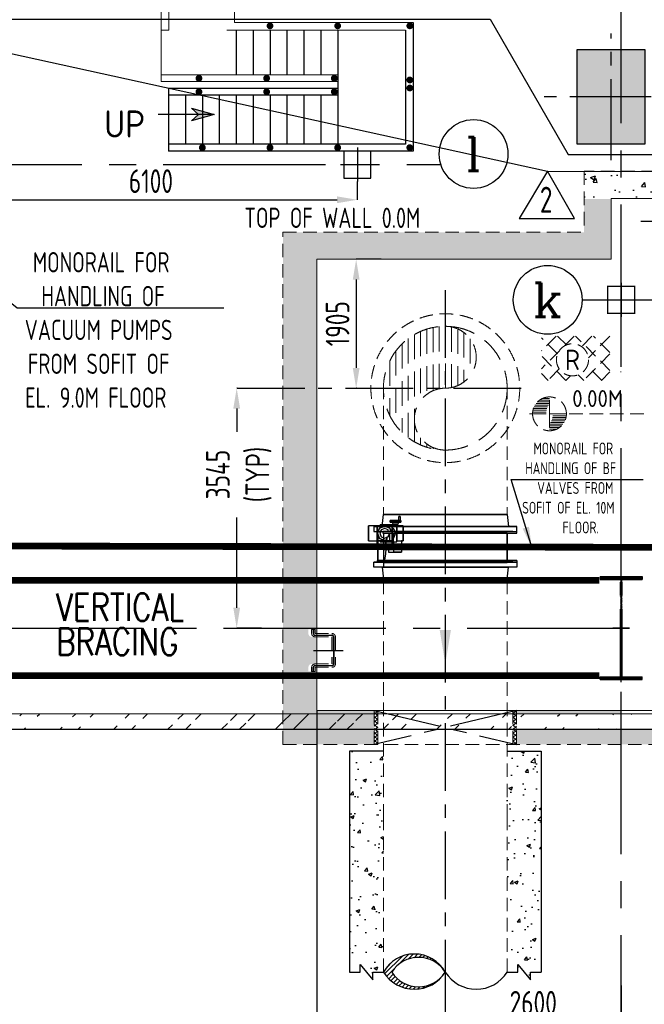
# Model space of a CAD drawing. Extents: x -7650383 to 4934791, y -114316 to 1826789.
# Tile 44 of 256: x 220501 to 229732, y 258396 to 272947. Entities that reach past the tile are written whole.
import ezdxf
from ezdxf.enums import TextEntityAlignment as Align

# ---------------------------------------------------------------- set-up
doc = ezdxf.new("R2010")
doc.units = 0
doc.header["$LTSCALE"] = 800
doc.header["$MEASUREMENT"] = 0
for name, pattern in [('0', [0]), ('CENTER', [2, 1.25, -0.25, 0.25, -0.25]), ('CENTER2', [1.125, 0.75, -0.125, 0.125, -0.125]), ('CONTINOUS', [0]), ('DASHDOT', [1, 0.5, -0.25, 0, -0.25]), ('HIDDEN', [0.375, 0.25, -0.125])]:
    doc.linetypes.add(name, pattern=pattern)
doc.layers.get('0').update_dxf_attribs({"linetype": 'CONTINUOUS'})
for name, color, linetype in [('Aux_col', 7, 'CONTINUOUS'), ('BLDG', 2, 'CONTINUOUS'), ('CENTER', 2, 'CENTER'), ('CL', 2, 'CENTER2'), ('COL', 1, 'CENTER'), ('CWPIPEI', 4, 'CONTINUOUS'), ('DIM', 4, 'CONTINUOUS'), ('EQUPT', 4, '0'), ('GRID', 8, 'CENTER'), ('HANGERS', 1, 'CONTINUOUS'), ('HATCH', 9, 'CONTINUOUS'), ('LOGO', 7, 'CONTINUOUS'), ('REV2', 2, 'CONTINUOUS'), ('STR', 2, 'CONTINUOUS'), ('T', 3, 'CONTINUOUS'), ('TEXT', 3, 'CONTINUOUS'), ('TGCOL', 2, 'CONTINUOUS'), ('THIN', 1, 'CONTINUOUS'), ('WALL', 6, 'CONTINUOUS')]:
    doc.layers.add(name, color=color, linetype=linetype)
doc.layers.add('EQP0', color=8, linetype='HIDDEN', lineweight=9)
doc.layers.add('steel', color=231, linetype='CONTINUOUS', lineweight=13)
doc.styles.add('ROMANC', font='romanc')
doc.styles.add('ROMANS', font='ISO9.shx', dxfattribs={"width": 0.8})
doc.styles.add('S1', font='SIMPLEX.SHX', dxfattribs={"height": 200})
doc.styles.add('S3', font='ROMANS1.SHX', dxfattribs={"width": 0.8})
doc.styles.get("Standard").update_dxf_attribs({"font": 'ISO9'})
doc.dimstyles.get("Standard").update_dxf_attribs({"dimtxt": 0.18, "dimasz": 0.18, "dimexe": 0.18, "dimexo": 0.0625, "dimgap": 0.09, "dimtad": 0, "dimtih": 1, "dimtoh": 1, "dimdec": 4, "dimzin": 0, "dimdsep": 46, "dimtxsty": 'Standard', "dimcen": 0.09, "dimadec": 0, "dimazin": 0, "dimtfac": 1, "dimtdec": 4, "dimtofl": 0, "dimtmove": 0, "dimatfit": 3, "dimfxl": 1, "dimtolj": 1, "dimtzin": 0, "dimarcsym": 0})
doc.dimstyles.new('STANDARD$0', dxfattribs={"dimtxt": 250, "dimasz": 200, "dimexe": 0, "dimexo": 0, "dimgap": 100, "dimtad": 1, "dimdec": 0, "dimzin": 0, "dimdsep": 46, "dimtxsty": 'S1', "dimcen": 0, "dimadec": 0, "dimazin": 0, "dimtfac": 1, "dimtdec": 0, "dimtmove": 2, "dimatfit": 3, "dimfxl": 1, "dimtolj": 1, "dimtzin": 0, "dimarcsym": 0})
pattern_1 = [(45, (322651.97, -823002.334), (29.1681547, -29.1681547), []), (315, (322651.97, -823002.334), (-29.1681547, -29.1681547), [])]

# ---------------------------------------------------------------- blocks, each defined once
blk = doc.blocks.new('*X52')
at = {"color": 0}
for p, q in [((36183, 29400), (36330, 29400)), ((36226, 29425), (36330, 29425)), ((36085, 29250), (36330, 29250)), ((36092, 29275), (36330, 29275)), ((36102, 29300), (36330, 29300)), ((36115, 29325), (36330, 29325)), ((36132, 29350), (36330, 29350)), ((36154, 29375), (36330, 29375)), ((36080, 29200), (36330, 29200)), ((36081, 29225), (36330, 29225))]:
    blk.add_line(p, q, dxfattribs=at)
blk = doc.blocks.new('LEVEL')
for p, q in [((0, 0), (0, 294)), ((-295, 0), (0, 0)), ((1393, 0), (0, 0)), ((0, 0), (0, -290))]:
    blk.add_line(p, q)
for start, end in [(90, 180), (0, 90), (180, 270), (270, 0)]:
    blk.add_arc((0, 0), 250, start, end)
blk.add_blockref('*X52', (-36330, -29198))
at = {"rotation": 180}
blk.add_blockref('*X52', (36330, 29198), dxfattribs=at)
at = {"flags": 4}
blk.add_attdef('LEVEL', (336, 101), '', height=250, dxfattribs=at)
blk = doc.blocks.new('ARR')
blk.add_hatch(color=7).paths.add_polyline_path([(0, -3.1), (-1.24, -4.46), (0, 0), (1.24, -4.46)])
at = {"layer": 'THIN', "color": 7}
blk.add_lwpolyline([(0, -3.1), (-1.24, -4.46), (0, 0), (1.24, -4.46)], close=True, dxfattribs=at)
blk = doc.blocks.new('*D293')
at = {"layer": 'DIM', "color": 9, "lineweight": -2, "transparency": 16777216}
for p, q in [((224891, 262736), (224891, 257725)), ((229091, 257725), (225191, 257725)), ((229391, 257614), (229391, 257725))]:
    blk.add_line(p, q, dxfattribs=at)
at = {"layer": 'DIM', "color": 9, "transparency": 16777216}
for points in [[(225191, 257775), (225191, 257675), (224891, 257725)], [(229091, 257775), (229091, 257675), (229391, 257725)]]:
    blk.add_solid(points, dxfattribs=at)
at = {"layer": 'DIM', "transparency": 16777216, "insert": (225838, 258038), "char_height": 350, "attachment_point": 5, "style": 'ROMANS'}
blk.add_mtext('\\A1;4500', dxfattribs=at)
blk = doc.blocks.new('*D300')
at = {"layer": 'DIM', "color": 9, "lineweight": -2, "transparency": 16777216}
for p, q in [((219391, 270556), (219391, 270286)), ((225491, 270556), (225491, 270286)), ((219691, 270286), (225191, 270286))]:
    blk.add_line(p, q, dxfattribs=at)
at = {"layer": 'DIM', "color": 9, "transparency": 16777216}
for points in [[(219691, 270336), (219691, 270236), (219391, 270286)], [(225191, 270336), (225191, 270236), (225491, 270286)]]:
    blk.add_solid(points, dxfattribs=at)
at = {"layer": 'DIM', "transparency": 16777216, "insert": (222441, 270561), "char_height": 350, "attachment_point": 5, "style": 'ROMANS'}
blk.add_mtext('\\A1;6100', dxfattribs=at)
blk = doc.blocks.new('*D315')
at = {"layer": 'DIM', "color": 9, "lineweight": -2, "transparency": 16777216}
for p, q in [((223714, 267501), (223708, 267501)), ((223708, 267201), (223708, 266858)), ((223708, 264256), (223708, 265591)), ((224077, 263956), (223708, 263956))]:
    blk.add_line(p, q, dxfattribs=at)
at = {"layer": 'DIM', "color": 9, "transparency": 16777216}
for points in [[(223658, 267201), (223758, 267201), (223708, 267501)], [(223658, 264256), (223758, 264256), (223708, 263956)]]:
    blk.add_solid(points, dxfattribs=at)
at = {"layer": 'DIM', "transparency": 16777216, "insert": (223739, 266225), "char_height": 350, "attachment_point": 5, "rotation": 90, "style": 'ROMANS'}
blk.add_mtext('\\A1;3545\\P(TYP)', dxfattribs=at)
blk = doc.blocks.new('*D316')
at = {"layer": 'DIM', "color": 9, "lineweight": -2, "transparency": 16777216}
for p, q in [((225845, 269406), (225474, 269406)), ((225474, 269106), (225474, 267801)), ((225481, 267501), (225474, 267501))]:
    blk.add_line(p, q, dxfattribs=at)
at = {"layer": 'DIM', "color": 9, "transparency": 16777216}
for points in [[(225424, 269106), (225524, 269106), (225474, 269406)], [(225424, 267801), (225524, 267801), (225474, 267501)]]:
    blk.add_solid(points, dxfattribs=at)
at = {"layer": 'DIM', "transparency": 16777216, "insert": (225199, 268454), "char_height": 350, "attachment_point": 5, "rotation": 90, "style": 'ROMANS'}
blk.add_mtext('\\A1;1905', dxfattribs=at)
blk = doc.blocks.new('*D317')
at = {"layer": 'DIM', "color": 9, "lineweight": -2, "transparency": 16777216}
for p, q in [((226791, 258585), (226791, 258144)), ((229391, 258673), (229391, 258144)), ((227091, 258144), (229091, 258144))]:
    blk.add_line(p, q, dxfattribs=at)
at = {"layer": 'DIM', "color": 9, "transparency": 16777216}
for points in [[(227091, 258194), (227091, 258094), (226791, 258144)], [(229091, 258194), (229091, 258094), (229391, 258144)]]:
    blk.add_solid(points, dxfattribs=at)
at = {"layer": 'DIM', "transparency": 16777216, "insert": (228091, 258419), "char_height": 350, "attachment_point": 5, "style": 'ROMANS'}
blk.add_mtext('\\A1;2600', dxfattribs=at)
blk = doc.blocks.new('RGRA')
at = {"color": 0}
for p, q in [((-242, 349), (-460, 131)), ((23, 349), (-460, -134)), ((-220, 86), (-460, 326)), ((-89, 219), (-219, 349)), ((554, -158), (47, 349)), ((288, 349), (134, 195)), ((553, 349), (235, 31)), ((554, 107), (312, 349)), ((-96, -304), (-460, 61)), ((554, 86), (165, -304)), ((-195, -134), (-365, -304)), ((435, -304), (219, -89)), ((-361, -304), (-460, -204)), ((-31, -235), (-100, -304)), ((170, -304), (86, -220)), ((554, -180), (430, -304))]:
    blk.add_line(p, q, dxfattribs=at)
blk.add_circle((0, 0), 237)
at = {"style": 'ROMANS'}
blk.add_text('R', height=300, dxfattribs=at).set_placement((0, 0), align=Align.MIDDLE)
blk = doc.blocks.new('A$C41E52089')
at = {"layer": 'COL'}
h = blk.add_hatch(dxfattribs=at)
h.set_pattern_fill('ANSI31', color=256, scale=100, style=0)
h.paths.add_polyline_path([(310, -720), (0, -720), (0, -760), (310, -760)])
h.paths.add_polyline_path([(0, -720), (-310, -720), (-310, -760), (0, -760)])
h.paths.add_polyline_path([(0, 0), (-13, 0), (-13, -720), (0, -720)])
h.paths.add_polyline_path([(0, 720), (-13, 720), (-13, 0), (0, 0)])
h.paths.add_polyline_path([(12, 0), (0, 0), (0, -720), (12, -720)])
h.paths.add_polyline_path([(12, 720), (0, 720), (0, 0), (12, 0)])
h.paths.add_polyline_path([(310, 760), (0, 760), (0, 720), (12, 720), (310, 720)])
h.paths.add_polyline_path([(0, 760), (-310, 760), (-310, 720), (0, 720)])
for p, q in [((-310, 760), (310, 760)), ((-310, 760), (-310, 720)), ((310, 760), (310, 720)), ((-310, 720), (310, 720)), ((-13, -720), (-13, 720)), ((12, -720), (12, 720)), ((-310, -720), (310, -720)), ((-310, -760), (-310, -720)), ((310, -760), (310, -720)), ((-310, -760), (310, -760))]:
    blk.add_line(p, q, dxfattribs=at)
at = {"layer": 'COL', "color": 2}
for p, q in [((0, -800), (0, 800)), ((123, 0), (-123, 0))]:
    blk.add_line(p, q, dxfattribs=at)
blk = doc.blocks.new('PIPECUT')
h = blk.add_hatch()
h.set_pattern_fill('ANSI31', color=9, scale=0.2, angle=180, style=0)
h.set_pattern_definition([(225, (-34534.742475, -48482.33709), (0.01767766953, -0.01767766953), [])])
h.paths.add_polyline_path([(0, 0, -0.552818), (0.4319, 0, -0.552129), (0, 0, 0.585634), (0.5, 0, 0.553556)])
for centre, radius, start, end in [((-0.25, -0.1566), 0.295, 32.06621, 147.93379), ((0.25, -0.1566), 0.295, 32.06607, 147.93393), ((0.2159, -0.1356), 0.255, 32.13078, 147.86922), ((0.2159, 0.1359), 0.2552, 212.19123, 327.80877), ((0.25, 0.1402), 0.2866, 209.29064, 330.70936)]:
    blk.add_arc(centre, radius, start, end)
blk = doc.blocks.new('*X54')
at = {"color": 0}
for p, q in [((86044, 17200), (86442.6, 17200)), ((86094.5, 17250), (86392.1, 17250)), ((86014.5, 17150), (86472, 17150)), ((85993.3, 17050), (86493.3, 17050)), ((85998.5, 17100), (86488, 17100)), ((85995.7, 17000), (86498.1, 17000)), ((86003.2, 16950), (86513.7, 16950)), ((86972.8, 16950), (86983.4, 16950)), ((86988.4, 17000), (86990.9, 17000)), ((86016, 16900), (86542.6, 16900)), ((86944, 16900), (86970.5, 16900)), ((86034.6, 16850), (86592.1, 16850)), ((86059.7, 16800), (86722, 16800)), ((86764.6, 16800), (86926.8, 16800)), ((86894.5, 16850), (86951.9, 16850)), ((86092.6, 16750), (86894, 16750)), ((86135.3, 16700), (86851.2, 16700)), ((86192.1, 16650), (86794.5, 16650)), ((86273.5, 16600), (86713.1, 16600)), ((86463.1, 16550), (86523.4, 16550))]:
    blk.add_line(p, q, dxfattribs=at)
blk = doc.blocks.new('TOP')
blk.add_circle((0, 0), 500)
for centre, start, end in [((-250, 0), 0, 180), ((250, 0), 180, 0)]:
    blk.add_arc(centre, 250, start, end)
blk.add_blockref('*X54', (-86493.3, -17049.1))
blk = doc.blocks.new('TG DECK')
at = {"layer": 'HATCH'}
h = blk.add_hatch(dxfattribs=at)
h.set_pattern_fill('AR-CONC', color=256, scale=100, style=0)
h.set_pattern_definition([(50, (-267396.86, -39460.7), (717.2602, -62.75213), [75, -825]), (355, (-267396.9, -39460.7), (-138.7513, 752.1921), [60, -660]), (100.45144, (-267337.1, -39465.9), (578.5088, 689.44), [63.7402, -701.1421]), (46.1842, (-267396.9, -39260.7), (1067.2413, -165.5193), [112.5, -1237.5]), (96.63564, (-267307.9, -39274.5), (934.662, 974.1186), [95.6103, -1051.7138]), (351.18416, (-267396.9, -39260.7), (934.662, 974.1186), [90, -990]), (21, (-267296.86, -39310.7), (596.90705, -402.6189), [75, -825]), (326, (-267296.9, -39310.7), (243.3153, 725.15), [60, -660]), (71.45144, (-267247.1, -39344.25), (840.2224, 322.53115), [63.7402, -701.1421]), (37.5, (-267396.86, -39460.7), (12.15986, 332.89385), [0, -652, 0, -670, 0, -662.5]), (7.5, (-267396.86, -39460.7), (263.06954, 394.4117), [0, -382, 0, -637, 0, -252.5]), (327.5, (-267619.86, -39460.7), (533.82244, -22.55487), [0, -250, 0, -780, 0, -1035]), (317.5, (-267719.86, -39460.7), (583.18617, 100.105), [0, -325, 0, -518, 0, -735])])
h.paths.add_polyline_path([(212046, -77938), (213046, -77938), (213046, -78938), (212046, -78938)])
h.paths.add_polyline_path([(218887, -78938), (220087, -78938), (220087, -77938), (218887, -77938)])
h.paths.add_polyline_path([(218887, -71938), (220087, -71938), (220087, -72938), (218887, -72938)])
h.paths.add_polyline_path([(212046, -71938), (212046, -72938), (213046, -72938), (213046, -71938)])
h.paths.add_polyline_path([(226286, -81288), (226286, -79888), (227286, -79888), (227286, -81288)])
h.paths.add_polyline_path([(226086, -78938), (227286, -78938), (227286, -77938), (226086, -77938)])
h.paths.add_polyline_path([(226286, -69588), (226286, -70988), (227286, -70988), (227286, -69588)])
h.paths.add_polyline_path([(226086, -71938), (227286, -71938), (227286, -72938), (226086, -72938)])
h.paths.add_polyline_path([(243271, -81288), (242271, -81288), (242271, -79888), (243271, -79888)])
h.paths.add_polyline_path([(238396, -81288), (239396, -81288), (239396, -79888), (238396, -79888)])
h.paths.add_polyline_path([(236086, -79888), (235086, -79888), (235086, -81288), (236086, -81288)])
h.paths.add_polyline_path([(243271, -69588), (242271, -69588), (242271, -70988), (243271, -70988)])
h.paths.add_polyline_path([(238396, -69588), (239396, -69588), (239396, -70988), (238396, -70988)])
h.paths.add_polyline_path([(236086, -70988), (235086, -70988), (235086, -69588), (236086, -69588)])
at = {"layer": 'CL', "ltscale": 2}
for p, q in [((226786, -81524), (226786, -79653)), ((243578, -80588), (225799, -80588))]:
    blk.add_line(p, q, dxfattribs=at)
at = {"layer": 'TGCOL'}
blk.add_lwpolyline([(226286, -81288), (226286, -79888), (227286, -79888), (227286, -81288), (226286, -81288)], dxfattribs=at)
blk = doc.blocks.new('A$C71B3771A')
at = {"layer": 'EQUPT', "linetype": 'CONTINOUS', "ltscale": 1.5, "flags": 128}
blk.add_lwpolyline([(12285, 6000), (-5035, 6000), (-6185, 4000), (-19340, 4000), (-19340, -4000), (-6185, -4000), (-5035, -6000), (12285, -6000), (12285, 6000)], dxfattribs=at)
blk.add_blockref('TG DECK', (-231186, 75438))
blk = doc.blocks.new('A$C495807AF')
at = {"layer": 'DIM'}
blk.add_blockref('A$C71B3771A', (0, 0), dxfattribs=at)
blk = doc.blocks.new('A$C0BD465DE')
at = {"layer": 'CWPIPEI', "ltscale": 0.5}
h = blk.add_hatch(dxfattribs=at)
h.set_pattern_fill('AR-CONC', color=0, scale=100)
h.set_pattern_definition([(50, (-56184, -61953.53), (717.26, -62.752), [75, -825]), (355, (-56184, -61953.5), (-138.751, 752.192), [60, -660]), (100.4514, (-56124.25, -61958.76), (578.509, 689.44), [63.74, -701.142]), (46.1842, (-56184, -61753.5), (1067.241, -165.519), [112.5, -1237.5]), (96.6356, (-56095.1, -61767.3), (934.662, 974.119), [95.61, -1051.714]), (351.1842, (-56184, -61753.5), (934.662, 974.119), [90, -990]), (21, (-56084, -61803.53), (596.907, -402.619), [75, -825]), (326, (-56084, -61803.5), (243.315, 725.15), [60, -660]), (71.4514, (-56034.3, -61837.1), (840.2224, 322.531), [63.74, -701.142]), (37.5, (-56184.02, -61953.53), (12.15986, 332.89385), [0, -652, 0, -670, 0, -662.5]), (7.5, (-56184.02, -61953.53), (263.0695, 394.4117), [0, -382, 0, -637, 0, -252.5]), (327.5, (-56407.02, -61953.53), (533.8224, -22.5549), [0, -250, 0, -780, 0, -1035]), (317.5, (-56507.02, -61953.53), (583.1862, 100.105), [0, -325, 0, -518, 0, -735])])
h.paths.add_polyline_path([(-4800, -6250), (-3450, -6250), (-3450, -6650), (-4800, -6650)])
h = blk.add_hatch(dxfattribs=at)
h.set_pattern_fill('AR-CONC', color=0, scale=100)
h.set_pattern_definition([(50, (-56184, -61953.53), (717.26, -62.752), [75, -825]), (355, (-56184, -61953.5), (-138.7513, 752.192), [60, -660]), (100.4514, (-56124.25, -61958.76), (578.509, 689.44), [63.74, -701.142]), (46.1842, (-56184, -61753.5), (1067.241, -165.519), [112.5, -1237.5]), (96.6356, (-56095.1, -61767.3), (934.662, 974.119), [95.61, -1051.714]), (351.1842, (-56184, -61753.5), (934.662, 974.119), [90, -990]), (21, (-56084, -61803.53), (596.907, -402.619), [75, -825]), (326, (-56084, -61803.5), (243.3153, 725.15), [60, -660]), (71.4514, (-56034.3, -61837.1), (840.2224, 322.531), [63.74, -701.142]), (37.5, (-56184.02, -61953.53), (12.15986, 332.89385), [0, -652, 0, -670, 0, -662.5]), (7.5, (-56184.02, -61953.53), (263.0695, 394.4117), [0, -382, 0, -637, 0, -252.5]), (327.5, (-56407.02, -61953.53), (533.8224, -22.5549), [0, -250, 0, -780, 0, -1035]), (317.5, (-56507.02, -61953.53), (583.1862, 100.105), [0, -325, 0, -518, 0, -735])])
h.paths.add_polyline_path([(4800, -6652), (4400, -6652), (4400, -7550), (5700, -7550), (5750, -7550), (5750, -7150), (4800, -7150)])
h.paths.add_polyline_path([(8320, -7150), (5750, -7150), (5750, -7550), (8320, -7550)])
h.paths.add_polyline_path([(12750, -7150), (8320, -7150), (8320, -7550), (12250, -7550), (12250, -13000), (12750, -13000)])
h.paths.add_polyline_path([(12751, -14366), (9400, -14500), (9400, -14720), (12751, -14720)])
h.paths.add_polyline_path([(12751, -14332), (12751, -13000), (12250, -13000), (12250, -14220), (9400, -14220), (9400, -14427)])
h.paths.add_polyline_path([(7301, -14500), (3750, -14500), (3750, -14270), (7301, -14270), (7301, -14220), (3500, -14220), (3500, -14720), (7301, -14720)])
h.paths.add_polyline_path([(3500, -14220), (2865, -14220), (2865, -14720), (3500, -14720)])
edge = h.paths.add_edge_path()
edge.add_line((766, -14220), (250, -14220))
edge.add_line((250, -14220), (250, -14295))
edge.add_line((250, -14295), (312, -14295))
edge.add_line((312, -14295), (312, -14345))
edge.add_line((312, -14345), (250, -14345))
edge.add_arc((250, -14295), 50, 180, 270, ccw=False)
edge.add_line((200, -14295), (200, -14220))
edge.add_line((200, -14220), (0, -14220))
edge.add_line((0, -14220), (0, -14720))
edge.add_line((0, -14720), (766, -14720))
edge.add_line((766, -14720), (766, -14220))
edge = h.paths.add_edge_path(flags=17)
edge.add_spline(control_points=[(0, -14270), (0, -14270), (-83, -14270), (-250, -14730), (-500, -14040), (-672, -14514), (-760, -14499), (-765, -14497)], knot_values=[5095.586331, 5095.586331, 5095.586331, 5095.586331, 5265.43921, 5435.292087, 5774.997842, 6114.703597, 6135.662009, 6135.662009, 6135.662009, 6135.662009], degree=3, periodic=0)
edge.add_line((-765, -14498), (-765, -14720))
edge.add_line((-765, -14720), (0, -14720))
edge.add_line((0, -14720), (0, -14270))
edge = h.paths.add_edge_path()
edge.add_line((0, -14270), (0, -14220))
edge.add_line((0, -14220), (-200, -14220))
edge.add_line((-200, -14220), (-200, -14295))
edge.add_arc((-250, -14295), 50, -90, 0, ccw=False)
edge.add_line((-250, -14345), (-311, -14345))
edge.add_line((-311, -14345), (-311, -14295))
edge.add_line((-311, -14295), (-250, -14295))
edge.add_line((-250, -14295), (-250, -14220))
edge.add_line((-250, -14220), (-765, -14220))
edge.add_line((-765, -14220), (-765, -14720))
edge.add_line((-765, -14720), (0, -14720))
edge.add_line((0, -14720), (0, -14270))
h.paths.add_polyline_path([(-2864, -14220), (-3500, -14220), (-3500, -14720), (-2864, -14720)])
edge = h.paths.add_edge_path()
edge.add_spline(control_points=[(-3500, -14270), (-3500, -14270), (-3583, -14234), (-3667, -14367), (-3750, -14500)], knot_values=[9851.466902, 9851.466902, 9851.466902, 9851.466902, 10021.319784, 10191.172664, 10191.172664, 10191.172664, 10191.172664], degree=3, periodic=0)
edge.add_line((-3750, -14500), (-4250, -14500))
edge.add_line((-4250, -14500), (-4250, -14720))
edge.add_line((-4250, -14720), (-3500, -14720))
edge.add_line((-3500, -14720), (-3500, -14270))
h.paths.add_polyline_path([(-4250, -14500), (-5800, -14500), (-5800, -14720), (-4250, -14720)])
h.paths.add_polyline_path([(-4250, -14220), (-5800, -14220), (-5800, -14270), (-4250, -14270)])
h.paths.add_polyline_path([(-9249, -14720), (-7899, -14720), (-7899, -14270), (-9249, -14170)])
edge = h.paths.add_edge_path()
edge.add_line((-8749, -13580), (-8824, -13580))
edge.add_line((-8824, -13580), (-8824, -13641))
edge.add_line((-8824, -13641), (-8874, -13641))
edge.add_line((-8874, -13641), (-8874, -13580))
edge.add_arc((-8824, -13580), 50, 90, 180, ccw=False)
edge.add_line((-8824, -13530), (-8749, -13530))
edge.add_line((-8749, -13530), (-8749, -13130))
edge.add_line((-8749, -13130), (-8824, -13130))
edge.add_arc((-8824, -13080), 50, 180, 270, ccw=False)
edge.add_line((-8874, -13080), (-8874, -13019))
edge.add_line((-8874, -13019), (-8824, -13019))
edge.add_line((-8824, -13019), (-8824, -13080))
edge.add_line((-8824, -13080), (-8749, -13080))
edge.add_line((-8749, -13080), (-8750, -13000))
edge.add_line((-8750, -13000), (-9249, -13704))
edge.add_line((-9249, -13704), (-9249, -14170))
edge.add_line((-9249, -14170), (-7899, -14270))
edge.add_line((-7899, -14270), (-7899, -14220))
edge.add_line((-7899, -14220), (-8749, -14220))
edge.add_line((-8749, -14220), (-8749, -13580))
h.paths.add_polyline_path([(-4880, -7150), (-9249, -7150), (-9249, -13704), (-8750, -13000), (-8750, -7550), (-4880, -7550)])
h.paths.add_polyline_path([(-4400, -6661), (-4800, -6661), (-4800, -7150), (-4880, -7149), (-4880, -7547), (-4400, -7550)])
at = {"layer": 'EQP0'}
h = blk.add_hatch(dxfattribs=at)
h.set_pattern_fill('ACET-2D-ANSI37', color=256, scale=330, angle=450, style=0)
h.set_pattern_definition(pattern_1)
h.paths.add_polyline_path([(-7849, -14720), (-7899, -14720), (-7899, -14220), (-7849, -14220)])
h = blk.add_hatch(dxfattribs=at)
h.set_pattern_fill('ACET-2D-ANSI37', color=256, scale=330, angle=450, style=0)
h.set_pattern_definition(pattern_1)
h.paths.add_polyline_path([(-5850, -14720), (-5800, -14720), (-5800, -14220), (-5850, -14220)])
at = {"color": 2, "linetype": 'CENTER'}
for p, q in [((-8800, -13019), (-8800, -13080)), ((-8799, -13019), (-8799, -13080)), ((-8775, -13105), (-8525, -13105)), ((-8774, -13105), (-8524, -13105)), ((-8500, -13130), (-8500, -13530)), ((-8499, -13130), (-8499, -13530)), ((-8800, -13641), (-8800, -13580)), ((-8799, -13641), (-8799, -13580)), ((-8775, -13555), (-8525, -13555)), ((-8774, -13555), (-8524, -13555)), ((-7899, -14220), (-5800, -14720)), ((-5800, -14220), (-7899, -14720))]:
    blk.add_line(p, q, dxfattribs=at)
at = {"color": 8}
for p, q in [((-8800, -13330), (-8359, -13330)), ((-8799, -13330), (-8419, -13330))]:
    blk.add_line(p, q, dxfattribs=at)
at = {"color": 2, "linetype": 'CENTER'}
for centre, start, end in [((-8775, -13080), 180, 270), ((-8774, -13080), 180, 270), ((-8525, -13130), 0, 90), ((-8524, -13130), 0, 90), ((-8525, -13530), 270, 0), ((-8524, -13530), 270, 0), ((-8775, -13580), 90, 180), ((-8774, -13580), 90, 180)]:
    blk.add_arc(centre, 25, start, end, dxfattribs=at)
at = {"layer": 'EQP0'}
for p, q in [((-4800, -6250), (-4800, -7150)), ((-3450, -6250), (-4800, -6250)), ((-9249, -14720), (-9249, -7150)), ((-9249, -7150), (-4800, -7150)), ((-8825, -13019), (-8825, -13080)), ((-8825, -13019), (-8775, -13019)), ((-8824, -13019), (-8824, -13080)), ((-8824, -13019), (-8774, -13019)), ((-8775, -13019), (-8775, -13080)), ((-8775, -13080), (-8525, -13080)), ((-8774, -13019), (-8774, -13080)), ((-8774, -13080), (-8524, -13080)), ((-8775, -13130), (-8525, -13130)), ((-8774, -13130), (-8524, -13130)), ((-8525, -13130), (-8525, -13530)), ((-8524, -13130), (-8524, -13530)), ((-8475, -13130), (-8475, -13530)), ((-8474, -13130), (-8474, -13530)), ((-8775, -13530), (-8525, -13530)), ((-8774, -13530), (-8524, -13530)), ((-8825, -13641), (-8825, -13580)), ((-8825, -13641), (-8775, -13641)), ((-8824, -13641), (-8824, -13580)), ((-8824, -13641), (-8774, -13641)), ((-8775, -13580), (-8525, -13580)), ((-8775, -13641), (-8775, -13580)), ((-8774, -13580), (-8524, -13580)), ((-8774, -13641), (-8774, -13580)), ((-7899, -14220), (-7899, -14720)), ((-7899, -14220), (-7899, -14720)), ((-7849, -14720), (-7849, -14220)), ((-5850, -14720), (-5850, -14220)), ((-5800, -14220), (-5800, -14720)), ((-5800, -14220), (-5800, -14720)), ((-9249, -14720), (12751, -14720))]:
    blk.add_line(p, q, dxfattribs=at)
at = {"layer": 'EQP0', "linetype": 'CONTINOUS'}
for p, q in [((-4400, -6650), (-4400, -7550)), ((-4400, -6650), (-3450, -6650)), ((-8750, -7550), (-8750, -14220)), ((-8750, -7550), (-4400, -7550)), ((-8750, -14220), (12250, -14220))]:
    blk.add_line(p, q, dxfattribs=at)
at = {"layer": 'EQP0'}
for centre, start, end in [((-8775, -13080), 180, 270), ((-8774, -13080), 180, 270), ((-8525, -13130), 0, 90), ((-8524, -13130), 0, 90), ((-8775, -13580), 90, 180), ((-8774, -13580), 90, 180), ((-8525, -13530), 270, 0), ((-8524, -13530), 270, 0)]:
    blk.add_arc(centre, 50, start, end, dxfattribs=at)
blk = doc.blocks.new('A$C3D4354C1')
at = {"layer": 'CWPIPEI', "ltscale": 0.5}
h = blk.add_hatch(dxfattribs=at)
h.set_pattern_fill('AR-CONC', color=0, scale=75)
h.set_pattern_definition([(50, (43178.28, 47097), (537.9451, -47.064), [56.25, -618.75]), (355, (43178.3, 47097), (-104.0635, 564.144), [45, -495]), (100.45144, (43223.1, 47093.1), (433.8816, 517.08), [47.805, -525.8566]), (46.1842, (43178.3, 47247), (800.431, -124.1395), [84.375, -928.125]), (96.6356, (43245, 47236.65), (700.9965, 730.589), [71.708, -788.785]), (351.1842, (43178.3, 47247), (700.996, 730.589), [67.5, -742.5]), (21, (43253.28, 47209.5), (447.6803, -301.9642), [56.25, -618.75]), (326, (43253.3, 47209.5), (182.4865, 543.8625), [45, -495]), (71.45144, (43290.6, 47184.33), (630.1668, 241.8984), [47.805, -525.8566]), (37.5, (43178.28, 47097), (9.1199, 249.6704), [0, -489, 0, -502.5, 0, -496.875]), (7.5, (43178.28, 47097), (197.3022, 295.8088), [0, -286.5, 0, -477.75, 0, -189.375]), (327.5, (43011.03, 47097), (400.3668, -16.91615), [0, -187.5, 0, -585, 0, -776.25]), (317.5, (42936.03, 47097), (437.3896, 75.0787), [0, -243.75, 0, -388.5, 0, -551.25])])
h.paths.add_polyline_path([(-5435, -1820), (-5935, -1820), (-5935, -5095), (-5779, -5095), (-5779, -4983), (-5592, -5208), (-5592, -5095), (-5435, -5095)])
h.paths.add_polyline_path([(-7764, -1820), (-8264, -1820), (-8264, -5095), (-8108, -5095), (-8108, -4983), (-7921, -5208), (-7921, -5095), (-7764, -5095)])
at = {"ltscale": 0.5}
for p, q in [((-8264, -1820), (-8264, -5085)), ((-7764, -1820), (-8264, -1820)), ((-5935, -1820), (-5435, -1820)), ((-5435, -1820), (-5435, -5085))]:
    blk.add_line(p, q, dxfattribs=at)
for points in [[(-8264, -5085), (-8108, -5085), (-8108, -4972), (-7921, -5197), (-7921, -5085), (-7764, -5085)], [(-5935, -5085), (-5779, -5085), (-5779, -4972), (-5592, -5197), (-5592, -5085), (-5435, -5085)]]:
    blk.add_lwpolyline(points, dxfattribs=at)
blk = doc.blocks.new('A$C3C350CB7')
at = {"color": 2}
for p, q in [((-9940, -4165), (-9940, -4825)), ((-9690, -4165), (-9690, -4825)), ((-9440, -4165), (-9440, -4825)), ((-9190, -4165), (-9190, -4825)), ((-8940, -4165), (-8940, -4825)), ((-8690, -4165), (-8690, -4825)), ((-8440, -4165), (-8440, -5850)), ((-10940, -5025), (-10940, -5850)), ((-10690, -5125), (-10690, -5850)), ((-10440, -5125), (-10440, -5850)), ((-10190, -5125), (-10190, -5850)), ((-9940, -5125), (-9940, -5850)), ((-9690, -5125), (-9690, -5850)), ((-9440, -5125), (-9440, -5850)), ((-9190, -5125), (-9190, -5850)), ((-8940, -5125), (-8940, -5850)), ((-8690, -5125), (-8690, -5850))]:
    blk.add_line(p, q, dxfattribs=at)
at = {"color": 7}
blk.add_line((-10267, -5409), (-11096, -5409), dxfattribs=at)
at = {"layer": 'HATCH', "const_width": 50, "flags": 128}
for points in [[(-9466, -4100, 1), (-9416, -4100, 1)], [(-8466, -4100, 1), (-8416, -4100, 1)], [(-7400, -4100, 1), (-7350, -4100, 1)], [(-10516, -4875, 1), (-10466, -4875, 1)], [(-9516, -4875, 1), (-9466, -4875, 1)], [(-8516, -4875, 1), (-8466, -4875, 1)], [(-10516, -5075, 1), (-10466, -5075, 1)], [(-9516, -5075, 1), (-9466, -5075, 1)], [(-8516, -5075, 1), (-8466, -5075, 1)], [(-7400, -5019, 1), (-7350, -5019, 1)], [(-10466, -5900, 1), (-10416, -5900, 1)], [(-9466, -5900, 1), (-9416, -5900, 1)], [(-8466, -5900, 1), (-8416, -5900, 1)], [(-7400, -5900, 1), (-7350, -5900, 1)]]:
    blk.add_lwpolyline(points, format="xyb", close=True, dxfattribs=at)
at = {"layer": 'steel'}
for p, q in [((-11050, -2451), (-11050, -4925)), ((-10935, -2351), (-10935, -4165)), ((-9965, -3500), (-9965, -4050)), ((-7325, -4050), (-9965, -4050)), ((-7325, -4050), (-7325, -5950)), ((-10935, -4165), (-11050, -4165)), ((-7440, -4165), (-10080, -4165)), ((-7440, -4165), (-7440, -5850)), ((-8440, -4825), (-11050, -4825)), ((-8440, -4925), (-11050, -4925)), ((-8440, -5025), (-10940, -5025)), ((-8440, -5125), (-10940, -5125)), ((-7440, -5850), (-10940, -5850)), ((-10940, -5850), (-10940, -5950)), ((-7325, -5950), (-10940, -5950))]:
    blk.add_line(p, q, dxfattribs=at)
at = {"color": 7, "xscale": 75.00139919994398, "yscale": 75.00139919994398, "zscale": 75.00139919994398, "rotation": 270}
blk.add_blockref('ARR', (-10267, -5409), dxfattribs=at)
at = {"layer": 'LOGO', "style": 'ROMANS'}
blk.add_text('UP', height=400, dxfattribs=at).set_placement((-11891, -5551), align=Align.MIDDLE_LEFT)
blk = doc.blocks.new('REV-2')
at = {"layer": 'REV2', "color": 20, "linetype": 'Continuous'}
for p, q in [((37170, 56645), (36750, 55946)), ((37569, 55946), (37170, 56645)), ((36750, 55946), (37569, 55946))]:
    blk.add_line(p, q, dxfattribs=at)
at = {"layer": 'REV2', "color": 20, "linetype": 'Continuous', "style": 'ROMANS', "width": 0.8}
blk.add_text('2', height=383, dxfattribs=at).set_placement((37056, 56034))

msp = doc.modelspace()

# ---------------------------------------------------------------- hatches: boundary and pattern name
at = {"layer": 'HATCH'}
h = msp.add_hatch(dxfattribs=at)
h.set_pattern_fill('ANSI32', color=256, scale=1500, style=0)
h.set_pattern_definition([(45, (201290.14, 167080.43), (-397.7476, 397.7476), []), (45, (201555.3, 167080.43), (-397.7476, 397.7476), [])])
edge = h.paths.add_edge_path()
edge.add_line((219276.2, 262686.4), (229891.2, 262686.3))
edge.add_line((219506.2, 262456.4), (229891.2, 262456.6))

# ---------------------------------------------------------------- linework, layer by layer
at = {"color": 2}
for p, q in [((223701, 272791.4), (223701, 272131.4)), ((223951, 272791.4), (223951, 272131.4)), ((224201, 272791.4), (224201, 272131.4)), ((224451, 272791.4), (224451, 272131.4)), ((224701, 272791.4), (224701, 272131.4)), ((224951, 272791.4), (224951, 272131.4)), ((225201, 272791.4), (225201, 271106.4)), ((222701, 271931.4), (222701, 271106.4)), ((222951, 271831.4), (222951, 271106.4)), ((223201, 271831.4), (223201, 271106.4)), ((223451, 271831.4), (223451, 271106.4)), ((223701, 271831.4), (223701, 271106.4)), ((223951, 271831.4), (223951, 271106.4)), ((224201, 271831.4), (224201, 271106.4)), ((224451, 271831.4), (224451, 271106.4)), ((224701, 271831.4), (224701, 271106.4)), ((224951, 271831.4), (224951, 271106.4))]:
    msp.add_line(p, q, dxfattribs=at)
at = {"color": 7}
msp.add_line((223374.5, 271547.4), (222545.4, 271547.4), dxfattribs=at)
at = {"color": 2, "linetype": 'CENTER'}
for p, q in [((229680.2, 269971.3), (237602.2, 269971.3)), ((226791.2, 268951), (226791.2, 254817.2)), ((223714.2, 267501.4), (228086.9, 267501.4))]:
    msp.add_line(p, q, dxfattribs=at)
at = {"layer": 'Aux_col'}
for p, q in [((225691.2, 271006.4), (225291.2, 271006.4)), ((225291.2, 271006.4), (225291.2, 270606.4)), ((225491.2, 271056.4), (225491.2, 270556.4)), ((225691.2, 270606.4), (225691.2, 271006.4)), ((225241.2, 270806.4), (225741.2, 270806.4)), ((225291.2, 270606.4), (225691.2, 270606.4)), ((229391.2, 269056.4), (229391.2, 268556.4)), ((229141.2, 268806.4), (229641.2, 268806.4))]:
    msp.add_line(p, q, dxfattribs=at)
at = {"layer": 'Aux_col', "const_width": 20, "flags": 128}
msp.add_lwpolyline([(229191.2, 268606.4), (229591.2, 268606.4), (229591.2, 269006.4), (229191.2, 269006.4)], close=True, dxfattribs=at)
at = {"layer": 'BLDG'}
for p, q in [((225794.1, 265344.3), (225794.1, 264941.5)), ((225869.6, 265385), (225869.6, 265357)), ((227791.3, 265385), (225869.6, 265385)), ((225869.6, 265357), (227791.3, 265357)), ((227848.8, 265357), (227848.8, 265385)), ((225794.1, 264941.5), (225802.6, 264955.9)), ((225802.6, 264955.9), (227791.3, 264955.9)), ((227848.8, 264955.9), (227848.8, 264927.9))]:
    msp.add_line(p, q, dxfattribs=at)
at = {"layer": 'BLDG', "flags": 128}
for points in [[(225857.1, 265455), (225876.6, 265635), (227705.7, 265635), (227725.3, 265455)], [(227705.7, 265635), (225876.6, 265635)], [(227705.7, 265635), (225876.6, 265635)], [(226115, 265544), (226105.2, 265544), (226105.2, 265606.5), (226125.2, 265606.5), (226125.2, 265544), (226115, 265544)], [(226125.2, 265606.5), (226105.2, 265606.5)], [(225658.1, 265243.9), (225658.1, 265469)], [(225782.6, 265469), (225658.1, 265469), (225658.1, 265243.9), (225782.6, 265243.9)], [(227848.8, 265385), (227848.8, 265455), (225733.6, 265455), (225733.6, 265385), (227848.8, 265385)], [(225733.6, 265455), (227848.8, 265455)], [(225782.6, 265469), (225782.6, 265243.9)], [(225782.6, 265469), (225782.6, 265243.9)], [(225782.6, 265469), (225782.6, 265243.9), (226007.6, 265243.9), (226007.6, 265469), (225782.6, 265469)], [(225782.6, 265455), (225782.6, 265469), (225858.6, 265469)], [(225782.6, 265385), (225782.6, 265455)], [(225907.2, 265255.4), (225926.9, 265263.6), (225895.1, 265250.4), (225820.1, 265281.4), (225789, 265356.5), (225820.1, 265431.5), (225895.1, 265462.6), (225970.1, 265431.5), (225989.3, 265385), (225954, 265385), (225945.1, 265406.5), (225895.1, 265427.2), (225845.1, 265406.5), (225824.4, 265356.5), (225845.1, 265306.5), (225895.1, 265285.7), (225926.9, 265299), (225926.9, 265263.6)], [(225858.6, 265469), (226007.6, 265469), (226007.6, 265385), (225954, 265385), (225945.1, 265406.5), (225895.1, 265427.2), (225845.1, 265406.5), (225824.4, 265356.5), (225845.1, 265306.5), (225895.1, 265285.7), (225945.1, 265306.5), (225965.8, 265356.5), (225965.9, 265243.9), (225794.1, 265243.9)], [(225876.8, 265455), (225820.1, 265431.5), (225800.8, 265385)], [(225869.6, 265385), (225954, 265385), (225945.1, 265406.5), (225895.1, 265427.2), (225845.1, 265406.5), (225824.4, 265356.5), (225845.1, 265306.5), (225895.1, 265285.7), (225945.1, 265306.5), (225964.3, 265353.1)], [(225859.8, 265480.3), (226075.8, 265480.3), (226075.8, 265469), (226167.7, 265469), (226167.7, 265385), (226007.6, 265385), (226007.6, 265469), (225828.3, 265469)], [(226007.6, 265278.2), (226007.6, 265243.9), (225828.3, 265243.9), (225828.3, 265232.7), (226075.8, 265232.7), (226075.8, 265480.3), (225828.3, 265480.3), (225828.3, 265469), (226007.6, 265469), (226007.6, 265434.8), (226023.7, 265428.1), (226053.3, 265356.5), (226023.7, 265284.8), (226007.6, 265278.2)], [(225828.3, 265469), (225828.3, 265480.3), (225859.8, 265480.3)], [(225954, 265385), (225945.1, 265406.5), (225895.1, 265427.2), (225845.1, 265406.5), (225836.2, 265385)], [(225857.1, 265455), (227725.3, 265455)], [(227725.3, 265455), (225857.1, 265455)], [(225905.7, 265458.2), (225895.1, 265462.6), (225876.8, 265455)], [(225989.3, 265385), (225970.1, 265431.5), (225905.7, 265458.2)], [(225975.1, 265521.5), (225975.1, 265544), (226135.2, 265544), (226135.2, 265521.5), (225975.1, 265521.5)], [(226135.2, 265544), (225975.1, 265544)], [(225975.1, 265521.5), (226135.2, 265521.5)], [(226021.3, 265494), (226004.7, 265521.5), (226105.6, 265521.5), (226088.9, 265494)], [(226105.6, 265521.5), (226004.7, 265521.5)], [(226007.6, 265434.8), (226007.6, 265278.2), (226023.7, 265284.8), (226053.3, 265356.5), (226023.7, 265428.1), (226007.6, 265434.8)], [(226075.8, 265480.3), (226075.8, 265469), (226088.9, 265469), (226088.9, 265494), (226021.3, 265494), (226021.3, 265480.3), (226075.8, 265480.3)], [(226088.9, 265494), (226021.3, 265494)], [(226021.3, 265480.3), (226075.8, 265480.3), (226075.8, 265469), (226088.9, 265469)], [(226098.9, 265385), (226167.7, 265385), (226167.7, 265469), (226075.8, 265469), (226075.8, 265244.4), (226167.7, 265244.4), (226167.7, 265357), (226098.9, 265357), (227848.8, 265357)], [(226125.2, 265544), (226105.2, 265544)], [(225733.6, 265385), (227848.8, 265385)], [(225794.1, 265243.9), (225782.6, 265243.9), (225782.6, 265385)], [(225800.8, 265385), (225789, 265356.5), (225820.1, 265281.4), (225895.1, 265250.4), (225926.9, 265263.6), (225926.9, 265299)], [(225791.1, 265385), (225800.8, 265385)], [(225791.1, 265361.5), (225791.1, 265385), (225800.8, 265385)], [(225794.1, 265371.5), (225794.1, 265368.7), (225791.1, 265361.5)], [(225800.8, 265385), (225794.1, 265368.7)], [(225794.7, 265370.3), (225794.1, 265368.7), (225794.1, 265371.5), (225794.7, 265370.3)], [(225794.7, 265370.3), (225794.1, 265371.5), (225794.1, 265368.7)], [(225794.1, 265344.3), (225820.1, 265281.4), (225895.1, 265250.4), (225926.9, 265263.6)], [(227848.8, 264955.9), (225802.6, 264955.9), (225794.1, 264941.5), (225794.1, 265344.3), (225820.1, 265281.4), (225895.1, 265250.4), (225907.2, 265255.4), (225910.4, 265179.3)], [(225836.2, 265385), (225824.4, 265356.5), (225845.1, 265306.5), (225895.1, 265285.7), (225945.1, 265306.5), (225964.3, 265353.1), (225964.3, 265357)], [(225869.6, 265357), (227705.7, 265357)], [(227705.7, 264955.9), (227705.7, 265354.1), (225876.6, 265354.1), (225876.6, 264857.9)], [(225965.6, 265357), (225965.8, 265356.5), (225945.1, 265306.5), (225926.9, 265299)], [(225954, 265385), (225989.3, 265385)], [(225965.9, 265357), (225965.8, 265356.5)], [(226005.4, 265116.4), (226006.2, 265116.4), (226006.2, 265243.9), (226007.6, 265243.9), (226007.6, 265357), (226021.7, 265357)], [(226021.7, 265357), (226021.7, 265232.7), (226006.2, 265232.7), (226006.2, 265243.9), (226007.6, 265243.9), (226007.6, 265357), (226021.7, 265357)], [(226098.9, 265357), (226098.9, 265385), (227791.3, 265385)], [(227705.7, 265357), (226167.7, 265357), (226167.7, 265244.4), (226141.6, 265244.4)], [(227705.7, 265357), (227705.7, 264955.9)], [(225784, 265243.9), (226005.4, 265243.9), (226005.4, 265116.4), (225794.1, 265116.4)], [(225828.3, 265232.7), (226006.2, 265232.7), (226006.2, 265116.4), (225784, 265116.4), (225784, 265243.9), (225828.3, 265243.9), (225828.3, 265232.7)], [(225794.1, 265116.4), (225784, 265116.4), (225784, 265243.9)], [(225928.9, 265133.6), (225910.4, 265133.6), (225906.7, 265046.4), (225894, 264965.9), (225888.1, 264955.9)], [(225910.4, 265133.6), (225906.7, 265046.4), (225894, 264965.9), (225888.1, 264955.9)], [(225928.9, 265133.6), (225891.1, 265133.6), (225891.1, 265179.3), (225928.9, 265179.3)], [(225910.4, 265133.6), (225891.1, 265133.6), (225891.1, 265179.3), (225928.9, 265179.3)], [(225928.9, 265133.6), (225928.9, 265179.3), (225891.1, 265179.3), (225891.1, 265133.6), (225928.9, 265133.6)], [(225928.9, 265179.3), (225928.9, 265133.6), (225891.1, 265133.6), (225891.1, 265179.3), (225928.9, 265179.3)], [(225910.4, 265179.3), (225907.2, 265255.4)], [(225953.8, 265116.4), (226006.2, 265116.4), (226006.2, 265232.7), (226075.8, 265232.7), (226075.8, 265244.4), (226141.6, 265244.4), (226141.6, 265076.4)], [(226032.2, 265232.7), (226006.2, 265232.7), (226006.2, 265116.4), (225953.8, 265116.4), (225953.8, 265076.4), (226032.2, 265076.4), (226032.2, 265232.7)], [(226005.4, 265243.9), (225965.9, 265243.9)], [(226032.2, 265232.7), (226021.7, 265232.7)], [(225953.8, 265076.4), (226141.6, 265076.4), (226032.2, 265076.4)], [(227848.8, 264927.9), (225733.6, 264927.9)], [(227848.8, 264927.9), (227848.8, 264857.9), (225733.6, 264857.9), (225733.6, 264927.9), (227848.8, 264927.9)], [(227848.8, 264857.9), (225733.6, 264857.9)], [(225794.1, 264955.9), (225791.1, 264955.9)], [(225791.1, 264927.9), (225791.1, 264955.9), (225794.1, 264955.9)], [(225791.1, 264927.9), (227791.3, 264927.9)], [(227791.3, 264927.9), (225791.1, 264927.9)], [(225794.1, 264955.9), (225794.1, 264941.5)], [(225802.6, 264955.9), (227705.7, 264955.9)], [(225802.6, 264955.9), (227705.7, 264955.9)], [(227725.3, 264857.9), (225857.1, 264857.9), (227725.3, 264857.9)], [(225857.1, 264857.9), (225876.7, 264677.9), (227705.7, 264677.9), (227725.3, 264857.9)], [(225876.6, 264927.9), (225876.6, 264923.9), (227705.7, 264923.9), (227705.7, 264927.9), (225876.6, 264927.9), (227705.7, 264927.9)], [(227705.7, 264923.9), (225876.6, 264923.9)], [(226791.2, 264927.9), (226791.2, 264923.9)], [(225876.7, 264677.9), (227705.7, 264677.9)]]:
    msp.add_lwpolyline(points, dxfattribs=at)
at = {"layer": 'CENTER'}
msp.add_line((227956.4, 265156.4), (225683.9, 265156.4), dxfattribs=at)
at = {"layer": 'CENTER', "ltscale": 0.25, "const_width": 100, "flags": 128}
msp.add_lwpolyline([(219391.2, 265171.1), (243891.2, 265120.4)], dxfattribs=at)
at = {"layer": 'DIM'}
for centre in [(227209, 270961.9), (228305, 268806.4)]:
    msp.add_circle(centre, 508.6, dxfattribs=at)
at = {"layer": 'EQP0', "linetype": 'CENTER'}
msp.add_line((229381.3, 267741.4), (229391.2, 267741.4), dxfattribs=at)
at = {"layer": 'EQP0', "color": 3, "linetype": 'HIDDEN'}
for p, q in [((225876.7, 267541.4), (225876.7, 265635)), ((227705.7, 267541.4), (227705.7, 265635)), ((225876.7, 261156.4), (225876.7, 264677.9)), ((227705.7, 261156.4), (227705.7, 264677.9)), ((225876.7, 258871.8), (225876.7, 261156.4)), ((227705.7, 258871.8), (227705.7, 261156.4))]:
    msp.add_line(p, q, dxfattribs=at)
at = {"layer": 'EQP0'}
msp.add_circle((226791.6, 267501.4), 1100, dxfattribs=at)
at = {"layer": 'EQP0', "color": 3, "linetype": 'ByBlock'}
msp.add_solid([(226874.5, 263926.7), (226707.9, 263926.7), (226791.2, 263426.7)], dxfattribs=at)
at = {"layer": 'GRID', "linetype": 'CENTER2', "ltscale": 4}
for p, q in [((229391.2, 253416), (229391.2, 301966.7)), ((219021.1, 270806.4), (226724.8, 270806.4)), ((228813.7, 268806.4), (248039.5, 268806.4)), ((191114.6, 263956.4), (306850.7, 263956.4))]:
    msp.add_line(p, q, dxfattribs=at)
at = {"layer": 'HANGERS', "flags": 128}
msp.add_lwpolyline([(258771.9, 304043.3), (247428.5, 296330.3), (260898.5, 296330.3), (256868.8, 287847.9), (254934.3, 287847.9), (233958.5, 296330.3), (218302.3, 272900.3), (228301.3, 270706.6), (244270.3, 270673.2), (251935.4, 276699), (256599.6, 269508.6), (266050.3, 269508.6)], dxfattribs=at)
at = {"layer": 'HATCH', "const_width": 50, "flags": 128}
for points in [[(223125.6, 272081.4, 1), (223175.6, 272081.4, 1)], [(224125.6, 272081.4, 1), (224175.6, 272081.4, 1)], [(225125.6, 272081.4, 1), (225175.6, 272081.4, 1)], [(226241.1, 272056.4, 1), (226291.1, 272056.4, 1)], [(223125.6, 271881.4, 1), (223175.6, 271881.4, 1)], [(224125.6, 271881.4, 1), (224175.6, 271881.4, 1)], [(225125.6, 271881.4, 1), (225175.6, 271881.4, 1)], [(223175.6, 271056.4, 1), (223225.6, 271056.4, 1)], [(224175.6, 271056.4, 1), (224225.6, 271056.4, 1)], [(225175.6, 271056.4, 1), (225225.6, 271056.4, 1)], [(226241.1, 271056.4, 1), (226291.1, 271056.4, 1)]]:
    msp.add_lwpolyline(points, format="xyb", close=True, dxfattribs=at)
at = {"layer": 'STR', "color": 7, "linetype": 'DASHDOT', "const_width": 100}
for points in [[(219716.2, 264660.6), (229066.2, 264660.6)], [(219716.2, 263252.3), (229066.2, 263252.3)]]:
    msp.add_lwpolyline(points, dxfattribs=at)
at = {"layer": 'WALL'}
for p, q in [((226316.1, 272906.4), (226316.1, 271006.4)), ((226201.1, 272791.4), (226201.1, 271106.4)), ((225201, 271931.4), (222701, 271931.4)), ((225201, 271831.4), (222701, 271831.4)), ((226201.1, 271106.4), (222701, 271106.4)), ((222701, 271106.4), (222701, 271006.4)), ((226316.1, 271006.4), (222701, 271006.4)), ((229891.2, 262686.6), (219506.2, 262686.2)), ((229891.2, 262456.6), (219506.2, 262456.2))]:
    msp.add_line(p, q, dxfattribs=at)

# ---------------------------------------------------------------- block references
for name, p in [('A$C495807AF', (233641.2, 276956.4)), ('A$C3C350CB7', (233641.2, 276956.4)), ('A$C0BD465DE', (233641.2, 276956.4)), ('REV-2', (191131.8, 214061.4)), ('A$C3D4354C1', (233641.2, 263956.4))]:
    msp.add_blockref(name, p)
at = {"color": 7, "xscale": 75.00139919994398, "yscale": 75.00139919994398, "zscale": 75.00139919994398, "rotation": 270}
msp.add_blockref('ARR', (223374.5, 271547.4), dxfattribs=at)
at = {"layer": 'COL'}
msp.add_blockref('A$C41E52089', (229391.2, 263956.4), dxfattribs=at)
at = {"layer": 'EQP0', "xscale": 1.828999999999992, "yscale": 1.828999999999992, "zscale": 1.828999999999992, "rotation": 270}
msp.add_blockref('TOP', (226791.2, 267501.4), dxfattribs=at)
at = {"layer": 'EQP0'}
msp.add_blockref('RGRA', (228670.7, 267920.7), dxfattribs=at)
at = {"layer": 'EQP0', "linetype": 'Continuous'}
msp.add_blockref('LEVEL', (228331, 267122.3), dxfattribs=at).add_auto_attribs({'LEVEL': '0.00M'})
at = {"layer": 'T', "xscale": 1829.000000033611, "yscale": 1829.000000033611, "zscale": 1829.000000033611, "rotation": 180}
msp.add_blockref('PIPECUT', (226791.2, 258871.8), dxfattribs=at)

# ---------------------------------------------------------------- texts
at = {"layer": 'T', "style": 'S3', "width": 0.8}
for s, p in [('VERTICAL', (221037.8, 264065.1)), ('BRACING', (221037.8, 263555.1))]:
    msp.add_text(s, height=400, dxfattribs=at).set_placement(p)
at = {"layer": 'TEXT', "style": 'ROMANC'}
for s, p in [('l', (227209, 270961.9)), ('k', (228305, 268806.4))]:
    msp.add_text(s, height=500, dxfattribs=at).set_placement(p, align=Align.MIDDLE)
at = {"layer": 'TEXT', "attachment_point": 1, "style": 'ROMANS'}
for s, insert, char_height, width in [('\\pi66.169;TOP OF WALL 0.0M', (223756.5, 270169.3), 300, 3606.623), ('\\pi173.19;MONORAIL FOR \\P\\pi298.9;HANDLING OF \\P\\pi53.19;VACUUM PUMPS \\P\\pi98.904;FROM SOFIT OF \\P\\pi58.904;EL. 9.0M FLOOR', (220522.6, 269512.6), 300, 2986.379), ('\\pi244.39;MONORAIL FOR \\P\\pi124.39;HANDLING OF BF \\P\\pi301.06;VALVES FROM \\P\\pi77.725;SOFIT OF EL. 10M \\P\\pi674.39;FLOOR.', (227849.6, 266697.6), 175, 2028.783)]:
    msp.add_mtext(s, dxfattribs=dict(at, insert=insert, char_height=char_height, width=width))

# ---------------------------------------------------------------- dimensions: what is measured, and where the dimension line sits
at = {"layer": 'DIM'}
for base, p1, p2, override, picture, middle in [((225491.2, 270285.8), (219391.2, 270556.4), (225491.2, 270556.4), {"dimtxt": 350, "dimasz": 300, "dimexo": 0.5, "dimtxsty": 'ROMANS', "dimclrd": 9, "dimclre": 9, "dimclrt": 256, "dimtix": 1, "dimatfit": 0}, '*D300', (222441.2, 270560.8)), ((229391.2, 258144.4), (226791.2, 258585), (229391.2, 258672.8), {"dimtxt": 350, "dimasz": 300, "dimtxsty": 'ROMANS', "dimclrd": 9, "dimclre": 9, "dimclrt": 256, "dimtix": 1, "dimatfit": 0}, '*D317', (228091.2, 258419.4))]:
    dim = msp.add_linear_dim(base=base, p1=p1, p2=p2, dimstyle='STANDARD$0', override=override, dxfattribs=at)
    dim.commit()
    dim.dimension.update_dxf_attribs({"geometry": picture, "text_midpoint": middle})
dim = msp.add_linear_dim(base=(225474.4, 267501.4), p1=(225845.4, 269406.4), p2=(225481, 267501.4), angle=90, dimstyle='STANDARD$0', override={"dimtxt": 350, "dimasz": 300, "dimtxsty": 'ROMANS', "dimclrd": 9, "dimclre": 9, "dimclrt": 256, "dimtix": 1, "dimatfit": 0}, dxfattribs=at)
dim.commit()
dim.dimension.update_dxf_attribs({"geometry": '*D316', "text_midpoint": (225199.4, 268453.9)})
dim = msp.add_linear_dim(base=(223707.5, 263956.4), p1=(223714.2, 267501.4), p2=(224076.7, 263956.4), angle=90, text='<>\\X(TYP)', dimstyle='STANDARD$0', override={"dimtxt": 350, "dimasz": 300, "dimtxsty": 'ROMANS', "dimclrd": 9, "dimclre": 9, "dimclrt": 256, "dimtix": 1, "dimatfit": 0}, dxfattribs=at)
dim.commit()
dim.dimension.update_dxf_attribs({"geometry": '*D315', "text_midpoint": (223738.6, 266224.5), "dimtype": 160})
dim = msp.add_linear_dim(base=(224891.2, 257725.2), p1=(229391.2, 257614), p2=(224891.2, 262736.4), dimstyle='STANDARD$0', override={"dimtxt": 350, "dimasz": 300, "dimtxsty": 'ROMANS', "dimclrd": 9, "dimclre": 9, "dimclrt": 256, "dimtix": 1, "dimatfit": 0}, dxfattribs=at)
dim.commit()
dim.dimension.update_dxf_attribs({"geometry": '*D293', "text_midpoint": (225838.1, 258038.4), "dimtype": 160})

# ---------------------------------------------------------------- leaders
for points in [[(219212.1, 269706.4), (220461.6, 268688.1), (223516.9, 268688.1)], [(228068.3, 265153.1), (227764.9, 266150.9), (229717.9, 266150.9)]]:
    msp.add_leader(points, dimstyle='Standard', override={"dimtxt": 350, "dimasz": 300, "dimexe": 0, "dimexo": 0, "dimgap": 100, "dimtad": 0, "dimtih": 0, "dimtoh": 0, "dimdec": 0, "dimtxsty": 'ROMANS', "dimcen": 0, "dimclrd": 9, "dimclre": 9, "dimclrt": 256, "dimtdec": 0, "dimtix": 1, "dimtofl": 1, "dimatfit": 0})

doc.saveas('drawing.dxf')
